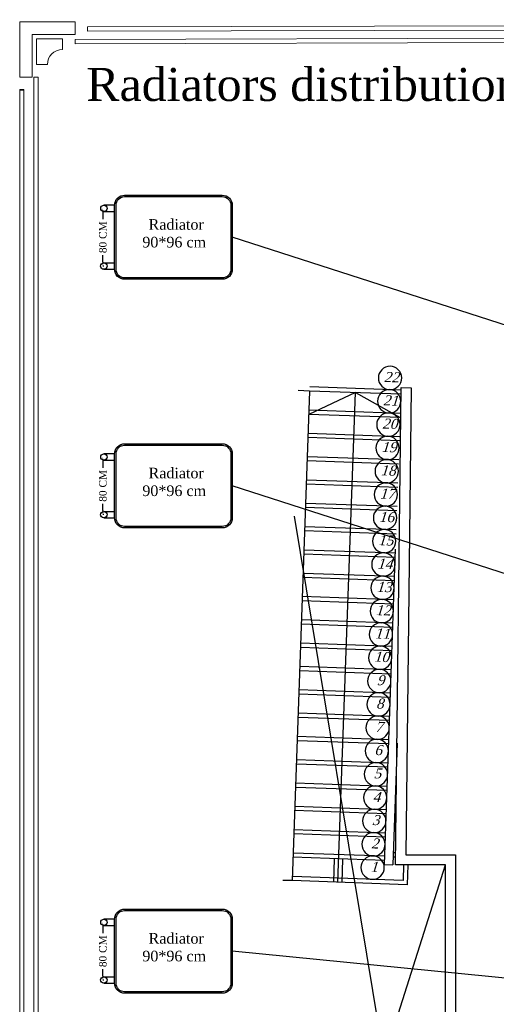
# Model space of a CAD drawing. Header units: metres. Extents: x -710577 to 709766, y -710660 to 709683.
# Tile 39 of 70: x -488.48 to -482.76, y -465.51 to -453.69. Entities that reach past the tile are written whole.
import ezdxf
from ezdxf.enums import TextEntityAlignment as Align

# ---------------------------------------------------------------- set-up
doc = ezdxf.new("R2010")
doc.units = ezdxf.units.M
doc.header["$LTSCALE"] = 50
doc.header["$MEASUREMENT"] = 0
doc.linetypes.add('GR-263$0$ground$0$DLINE', pattern=[0.55, 0.3, -0.25])
doc.linetypes.add('GR-263$0$ground$0$HIDDEN', pattern=[0.375, 0.25, -0.125])
doc.layers.add('500 LEGEND$0$A-TXT-35', color=3, linetype='Continuous', lineweight=35)
for name, color, linetype in [('GR-263$0$ground$0$A-ATTRIB', 102, 'Continuous'), ('GR-263$0$ground$0$A-DASH', 21, 'GR-263$0$ground$0$DLINE'), ('GR-263$0$ground$0$A-ELEV.4', 4, 'Continuous'), ('GR-263$0$ground$0$A-STAIR', 1, 'Continuous'), ('GR-263$0$ground$0$FURN', 2, 'Continuous'), ('heating', 10, 'Continuous'), ('heating system', 1, 'Continuous'), ('RA-TEXT', 3, 'Continuous'), ('Samrt Heat', 1, 'Continuous'), ('smart heat', 7, 'Continuous')]:
    doc.layers.add(name, color=color, linetype=linetype)
doc.styles.add('AM3', font='times.ttf')
doc.styles.add('Border', font='arial.ttf')
doc.styles.add('GR-263$0$ground$0$STYLE3', font='times.ttf')
doc.dimstyles.new('35', dxfattribs={"dimscale": 0, "dimtxt": 0.09, "dimasz": 0.05, "dimexe": 0, "dimexo": 0, "dimgap": 0, "dimtad": 0, "dimzin": 0, "dimdsep": 46, "dimtxsty": 'AM3', "dimcen": 0, "dimadec": 3, "dimazin": 0, "dimtfac": 1, "dimtofl": 0, "dimtmove": 1, "dimatfit": 3, "dimfxl": 0.18, "dimtfill": 1, "dimtolj": 1, "dimtzin": 0, "dimarcsym": 0})

# ---------------------------------------------------------------- blocks, each defined once
blk = doc.blocks.new('GR-263$0$ground$0$ST')
blk.add_circle((0.029, 0.172), 0.15)
at = {"style": 'GR-263$0$ground$0$STYLE3', "oblique": 15}
blk.add_attdef('ST', text='', height=0.13, dxfattribs=at).set_placement((0.011, 0.184), align=Align.MIDDLE)
blk = doc.blocks.new('A$C55C45C6C')
at = {"layer": 'heating', "color": 1}
for p, q in [((-0.216, 0.596), (-0.373, 0.596)), ((-0.373, 0.503), (-0.216, 0.503))]:
    blk.add_line(p, q, dxfattribs=at)
at = {"layer": 'heating', "color": 5}
for p, q in [((-0.374, -0.25), (-0.216, -0.25)), ((-0.374, -0.343), (-0.216, -0.343))]:
    blk.add_line(p, q, dxfattribs=at)
at = {"layer": 'heating system', "color": 4, "linetype": 'ByBlock', "lineweight": -2, "ltscale": 0.3}
for points in [[(-0.069, 0.743), (1.361, 0.743, -0.414214), (1.508, 0.596), (1.508, -0.343, -0.414214), (1.361, -0.49), (-0.069, -0.49, -0.414214), (-0.216, -0.343), (-0.216, 0.596, -0.414214)], [(-0.069, 0.722), (1.361, 0.722, -0.414214), (1.487, 0.596), (1.487, -0.343, -0.414214), (1.361, -0.469), (-0.069, -0.469, -0.414214), (-0.195, -0.343), (-0.195, 0.596, -0.414214)]]:
    blk.add_lwpolyline(points, format="xyb", close=True, dxfattribs=at)
at = {"layer": 'heating system', "color": 1, "linetype": 'ByBlock', "lineweight": -2, "ltscale": 0.3}
blk.add_circle((-0.373, 0.549), 0.0466, dxfattribs=at)
at = {"layer": 'heating system', "color": 5, "linetype": 'ByBlock', "lineweight": -2, "ltscale": 0.3}
blk.add_circle((-0.374, -0.296), 0.0466, dxfattribs=at)
blk = doc.blocks.new('*D1907')
at = {"layer": 'Samrt Heat', "color": 0, "lineweight": -2, "transparency": 16777216}
for p, q in [((-487.486, -464.571), (-487.486, -464.687)), ((-487.486, -465.164), (-487.486, -465.049)), ((-487.474, -465.214), (-487.486, -465.214))]:
    blk.add_line(p, q, dxfattribs=at)
at = {"layer": 'Samrt Heat', "color": 0, "transparency": 16777216}
for points in [[(-487.494, -464.571), (-487.477, -464.571), (-487.486, -464.521)], [(-487.494, -465.164), (-487.477, -465.164), (-487.486, -465.214)]]:
    blk.add_solid(points, dxfattribs=at)
at = {"layer": 'Samrt Heat', "color": 0, "transparency": 16777216, "insert": (-487.486, -464.868), "char_height": 0.09, "attachment_point": 5, "rotation": 90, "style": 'AM3', "bg_fill": 3, "box_fill_scale": 1.25, "bg_fill_color": 256, "bg_fill_true_color": 13158600, "bg_fill_transparency": 0}
blk.add_mtext('\\A1;80 CM', dxfattribs=at)
blk = doc.blocks.new('*D1919')
at = {"layer": 'Samrt Heat', "color": 0, "lineweight": -2, "transparency": 16777216}
for p, q in [((-487.486, -456.002), (-487.486, -456.117)), ((-487.486, -456.595), (-487.486, -456.48)), ((-487.474, -456.645), (-487.486, -456.645))]:
    blk.add_line(p, q, dxfattribs=at)
at = {"layer": 'Samrt Heat', "color": 0, "transparency": 16777216}
for points in [[(-487.494, -456.002), (-487.477, -456.002), (-487.486, -455.952)], [(-487.494, -456.595), (-487.477, -456.595), (-487.486, -456.645)]]:
    blk.add_solid(points, dxfattribs=at)
at = {"layer": 'Samrt Heat', "color": 0, "transparency": 16777216, "insert": (-487.486, -456.298), "char_height": 0.09, "attachment_point": 5, "rotation": 90, "style": 'AM3', "bg_fill": 3, "box_fill_scale": 1.25, "bg_fill_color": 256, "bg_fill_true_color": 13158600, "bg_fill_transparency": 0}
blk.add_mtext('\\A1;80 CM', dxfattribs=at)
blk = doc.blocks.new('*D1922')
at = {"layer": 'Samrt Heat', "color": 0, "lineweight": -2, "transparency": 16777216}
for p, q in [((-487.486, -458.986), (-487.486, -459.101)), ((-487.486, -459.578), (-487.486, -459.463)), ((-487.474, -459.628), (-487.486, -459.628))]:
    blk.add_line(p, q, dxfattribs=at)
at = {"layer": 'Samrt Heat', "color": 0, "transparency": 16777216}
for points in [[(-487.494, -458.986), (-487.477, -458.986), (-487.486, -458.936)], [(-487.494, -459.578), (-487.477, -459.578), (-487.486, -459.628)]]:
    blk.add_solid(points, dxfattribs=at)
at = {"layer": 'Samrt Heat', "color": 0, "transparency": 16777216, "insert": (-487.486, -459.282), "char_height": 0.09, "attachment_point": 5, "rotation": 90, "style": 'AM3', "bg_fill": 3, "box_fill_scale": 1.25, "bg_fill_color": 256, "bg_fill_true_color": 13158600, "bg_fill_transparency": 0}
blk.add_mtext('\\A1;80 CM', dxfattribs=at)

msp = doc.modelspace()

# ---------------------------------------------------------------- linework, layer by layer
at = {"layer": '500 LEGEND$0$A-TXT-35', "color": 1}
msp.add_lwpolyline([(-488.434, -454.528), (-488.484, -454.528)], dxfattribs=at)
at = {"layer": 'GR-263$0$ground$0$A-DASH', "linetype": 'ByBlock'}
for p, q in [((-485.189, -459.645), (-483.894, -467.509)), ((-485.536, -470.666), (-483.374, -463.831))]:
    msp.add_line(p, q, dxfattribs=at)
at = {"layer": 'GR-263$0$ground$0$A-ELEV.4'}
msp.add_lwpolyline([(-483.374, -469.515), (-483.894, -468.995), (-483.894, -467.371), (-483.374, -466.851), (-483.374, -463.831), (-483.973, -463.831), (-483.904, -458.103), (-483.784, -458.107), (-483.848, -463.711), (-483.254, -463.711), (-483.254, -466.901), (-483.774, -467.421), (-483.774, -468.945), (-483.254, -469.465)], dxfattribs=at)
at = {"layer": 'GR-263$0$ground$0$A-STAIR'}
for p, q in [((-484.456, -458.163), (-485.016, -458.424)), ((-483.907, -458.183), (-485.006, -458.144)), ((-484.665, -464.041), (-484.456, -458.163)), ((-484.456, -458.163), (-483.917, -458.463)), ((-483.917, -458.463), (-485.016, -458.424)), ((-483.927, -458.743), (-485.026, -458.704)), ((-483.936, -459.022), (-485.036, -458.983)), ((-483.946, -459.302), (-485.046, -459.263)), ((-483.956, -459.582), (-485.056, -459.543)), ((-483.966, -459.862), (-485.066, -459.823)), ((-483.976, -460.142), (-485.076, -460.103)), ((-483.986, -460.422), (-485.085, -460.383)), ((-483.996, -460.701), (-485.095, -460.662)), ((-484.006, -460.981), (-485.105, -460.942)), ((-484.016, -461.261), (-485.115, -461.222)), ((-484.026, -461.541), (-485.125, -461.502)), ((-484.036, -461.821), (-485.135, -461.782)), ((-484.046, -462.1), (-485.145, -462.061)), ((-484.056, -462.38), (-485.155, -462.341)), ((-484.066, -462.66), (-485.165, -462.621)), ((-484.075, -462.94), (-485.175, -462.901)), ((-484.085, -463.22), (-485.185, -463.181)), ((-484.095, -463.5), (-485.195, -463.461)), ((-484.002, -463.684), (-483.971, -463.685)), ((-484.105, -463.779), (-485.205, -463.74)), ((-484.715, -464.039), (-484.705, -463.758)), ((-484.615, -464.042), (-484.605, -463.762)), ((-483.827, -463.831), (-483.835, -464.07)), ((-483.835, -464.07), (-485.214, -464.021))]:
    msp.add_line(p, q, dxfattribs=at)
at = {"layer": 'GR-263$0$ground$0$A-STAIR', "linetype": 'GR-263$0$ground$0$HIDDEN'}
for p, q in [((-483.905, -458.133), (-485.004, -458.094)), ((-483.915, -458.413), (-485.014, -458.374)), ((-483.925, -458.693), (-485.024, -458.654)), ((-483.935, -458.972), (-485.034, -458.933)), ((-483.945, -459.252), (-485.044, -459.213)), ((-483.955, -459.532), (-485.054, -459.493)), ((-483.964, -459.812), (-485.064, -459.773)), ((-483.974, -460.092), (-485.074, -460.053)), ((-483.984, -460.372), (-485.084, -460.333)), ((-483.994, -460.651), (-485.094, -460.612)), ((-484.004, -460.931), (-485.104, -460.892)), ((-484.014, -461.211), (-485.113, -461.172)), ((-484.024, -461.491), (-485.123, -461.452)), ((-484.034, -461.771), (-485.133, -461.732)), ((-484.044, -462.051), (-485.143, -462.012)), ((-484.054, -462.33), (-485.153, -462.291)), ((-484.064, -462.61), (-485.163, -462.571)), ((-484.074, -462.89), (-485.173, -462.851)), ((-484.084, -463.17), (-485.183, -463.131)), ((-484.094, -463.45), (-485.193, -463.411)), ((-484.103, -463.729), (-485.203, -463.69)), ((-484.003, -463.734), (-483.972, -463.735)), ((-483.877, -463.831), (-483.883, -464.018)), ((-483.883, -464.018), (-485.212, -463.971))]:
    msp.add_line(p, q, dxfattribs=at)
at = {"layer": 'GR-263$0$ground$0$FURN'}
for p, q in [((-485.006, -458.144), (-485.214, -464.021)), ((-485.006, -458.144), (-485.141, -458.139)), ((-484.107, -463.829), (-483.973, -460.044)), ((-483.955, -462.369), (-484.007, -463.833)), ((-484.107, -463.829), (-484.007, -463.833)), ((-485.214, -464.021), (-485.327, -464.018))]:
    msp.add_line(p, q, dxfattribs=at)
at = {"layer": 'Samrt Heat', "color": 240, "lineweight": 0, "true_color": 0xed1f24}
for p, q in [((-451.739, -453.687), (-487.669, -453.774)), ((-451.739, -453.738), (-487.669, -453.824))]:
    msp.add_line(p, q, dxfattribs=at)
at = {"layer": 'smart heat', "color": 240, "lineweight": 0, "true_color": 0xed1f24}
for p, q in [((-488.484, -453.712), (-487.82, -453.712)), ((-488.484, -454.376), (-488.484, -453.712)), ((-487.82, -453.712), (-487.82, -453.864)), ((-487.669, -453.774), (-487.669, -453.824)), ((-488.333, -453.864), (-487.82, -453.864)), ((-488.333, -454.376), (-488.333, -453.864)), ((-488.282, -453.915), (-487.972, -453.915)), ((-488.282, -454.225), (-488.282, -453.915)), ((-487.972, -453.915), (-487.972, -454.044)), ((-457.6, -453.839), (-487.82, -453.925)), ((-457.6, -453.889), (-487.82, -453.976)), ((-487.82, -453.925), (-487.82, -453.976)), ((-488.152, -454.225), (-488.282, -454.225)), ((-488.333, -454.376), (-488.484, -454.376)), ((-488.314, -454.376), (-488.314, -479.305)), ((-488.314, -454.376), (-488.264, -454.376)), ((-488.264, -454.376), (-488.264, -479.305)), ((-488.434, -454.527), (-488.434, -479.154))]:
    msp.add_line(p, q, dxfattribs=at)
at = {"layer": 'smart heat', "color": 1, "lineweight": 0}
msp.add_line((-488.484, -454.527), (-488.484, -479.154), dxfattribs=at)
at = {"layer": 'smart heat', "color": 240, "lineweight": 0, "true_color": 0xed1f24}
msp.add_arc((-487.972, -454.225), 0.18, 90, 180, dxfattribs=at)

# ---------------------------------------------------------------- block references
at = {"layer": 'GR-263$0$ground$0$A-ATTRIB'}
ref = msp.add_blockref('GR-263$0$ground$0$ST', (-484.018, -458.149), dxfattribs=dict(at, xscale=-0.933333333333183, yscale=0.933333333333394, zscale=0.9333333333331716, rotation=357.9687226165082))
ref.add_attrib('ST', '22', dxfattribs={"layer": '0', "height": 0.1213, "rotation": 357.9687, "style": 'GR-263$0$ground$0$STYLE3', "oblique": 15}).set_placement((-484.022, -457.977), align=Align.MIDDLE)
ref = msp.add_blockref('GR-263$0$ground$0$ST', (-484.028, -458.429), dxfattribs=dict(at, xscale=-0.933333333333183, yscale=0.933333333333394, zscale=0.9333333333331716, rotation=357.9687226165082))
ref.add_attrib('ST', '21', dxfattribs={"layer": '0', "height": 0.1213, "rotation": 357.9687, "style": 'GR-263$0$ground$0$STYLE3', "oblique": 15}).set_placement((-484.032, -458.257), align=Align.MIDDLE)
ref = msp.add_blockref('GR-263$0$ground$0$ST', (-484.038, -458.709), dxfattribs=dict(at, xscale=-0.933333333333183, yscale=0.933333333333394, zscale=0.9333333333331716, rotation=357.9687226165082))
ref.add_attrib('ST', '20', dxfattribs={"layer": '0', "height": 0.1213, "rotation": 357.9687, "style": 'GR-263$0$ground$0$STYLE3', "oblique": 15}).set_placement((-484.042, -458.537), align=Align.MIDDLE)
ref = msp.add_blockref('GR-263$0$ground$0$ST', (-484.048, -458.989), dxfattribs=dict(at, xscale=-0.933333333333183, yscale=0.933333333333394, zscale=0.9333333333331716, rotation=357.9687226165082))
ref.add_attrib('ST', '19', dxfattribs={"layer": '0', "height": 0.1213, "rotation": 357.9687, "style": 'GR-263$0$ground$0$STYLE3', "oblique": 15}).set_placement((-484.052, -458.817), align=Align.MIDDLE)
ref = msp.add_blockref('GR-263$0$ground$0$ST', (-484.058, -459.269), dxfattribs=dict(at, xscale=-0.933333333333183, yscale=0.933333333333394, zscale=0.9333333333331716, rotation=357.9687226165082))
ref.add_attrib('ST', '18', dxfattribs={"layer": '0', "height": 0.1213, "rotation": 357.9687, "style": 'GR-263$0$ground$0$STYLE3', "oblique": 15}).set_placement((-484.062, -459.097), align=Align.MIDDLE)
ref = msp.add_blockref('GR-263$0$ground$0$ST', (-484.068, -459.548), dxfattribs=dict(at, xscale=-0.933333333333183, yscale=0.933333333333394, zscale=0.9333333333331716, rotation=357.9687226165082))
ref.add_attrib('ST', '17', dxfattribs={"layer": '0', "height": 0.1213, "rotation": 357.9687, "style": 'GR-263$0$ground$0$STYLE3', "oblique": 15}).set_placement((-484.072, -459.376), align=Align.MIDDLE)
ref = msp.add_blockref('GR-263$0$ground$0$ST', (-484.078, -459.828), dxfattribs=dict(at, xscale=-0.933333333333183, yscale=0.933333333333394, zscale=0.9333333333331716, rotation=357.9687226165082))
ref.add_attrib('ST', '16', dxfattribs={"layer": '0', "height": 0.1213, "rotation": 357.9687, "style": 'GR-263$0$ground$0$STYLE3', "oblique": 15}).set_placement((-484.082, -459.656), align=Align.MIDDLE)
ref = msp.add_blockref('GR-263$0$ground$0$ST', (-484.088, -460.108), dxfattribs=dict(at, xscale=-0.933333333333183, yscale=0.933333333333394, zscale=0.9333333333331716, rotation=357.9687226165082))
ref.add_attrib('ST', '15', dxfattribs={"layer": '0', "height": 0.1213, "rotation": 357.9687, "style": 'GR-263$0$ground$0$STYLE3', "oblique": 15}).set_placement((-484.092, -459.936), align=Align.MIDDLE)
ref = msp.add_blockref('GR-263$0$ground$0$ST', (-484.098, -460.388), dxfattribs=dict(at, xscale=-0.933333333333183, yscale=0.933333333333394, zscale=0.9333333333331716, rotation=357.9687226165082))
ref.add_attrib('ST', '14', dxfattribs={"layer": '0', "height": 0.1213, "rotation": 357.9687, "style": 'GR-263$0$ground$0$STYLE3', "oblique": 15}).set_placement((-484.102, -460.216), align=Align.MIDDLE)
ref = msp.add_blockref('GR-263$0$ground$0$ST', (-484.108, -460.668), dxfattribs=dict(at, xscale=-0.933333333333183, yscale=0.933333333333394, zscale=0.9333333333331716, rotation=357.9687226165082))
ref.add_attrib('ST', '13', dxfattribs={"layer": '0', "height": 0.1213, "rotation": 357.9687, "style": 'GR-263$0$ground$0$STYLE3', "oblique": 15}).set_placement((-484.112, -460.496), align=Align.MIDDLE)
ref = msp.add_blockref('GR-263$0$ground$0$ST', (-484.117, -460.947), dxfattribs=dict(at, xscale=-0.933333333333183, yscale=0.933333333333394, zscale=0.9333333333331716, rotation=357.9687226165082))
ref.add_attrib('ST', '12', dxfattribs={"layer": '0', "height": 0.1213, "rotation": 357.9687, "style": 'GR-263$0$ground$0$STYLE3', "oblique": 15}).set_placement((-484.122, -460.775), align=Align.MIDDLE)
ref = msp.add_blockref('GR-263$0$ground$0$ST', (-484.127, -461.227), dxfattribs=dict(at, xscale=-0.933333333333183, yscale=0.933333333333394, zscale=0.9333333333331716, rotation=357.9687226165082))
ref.add_attrib('ST', '11', dxfattribs={"layer": '0', "height": 0.1213, "rotation": 357.9687, "style": 'GR-263$0$ground$0$STYLE3', "oblique": 15}).set_placement((-484.132, -461.055), align=Align.MIDDLE)
ref = msp.add_blockref('GR-263$0$ground$0$ST', (-484.137, -461.507), dxfattribs=dict(at, xscale=-0.933333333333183, yscale=0.933333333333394, zscale=0.9333333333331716, rotation=357.9687226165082))
ref.add_attrib('ST', '10', dxfattribs={"layer": '0', "height": 0.1213, "rotation": 357.9687, "style": 'GR-263$0$ground$0$STYLE3', "oblique": 15}).set_placement((-484.142, -461.335), align=Align.MIDDLE)
ref = msp.add_blockref('GR-263$0$ground$0$ST', (-484.147, -461.787), dxfattribs=dict(at, xscale=-0.933333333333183, yscale=0.933333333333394, zscale=0.9333333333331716, rotation=357.9687226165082))
ref.add_attrib('ST', '9', dxfattribs={"layer": '0', "height": 0.121, "rotation": 357.9687, "style": 'GR-263$0$ground$0$STYLE3', "oblique": 15}).set_placement((-484.152, -461.615), align=Align.MIDDLE)
ref = msp.add_blockref('GR-263$0$ground$0$ST', (-484.157, -462.067), dxfattribs=dict(at, xscale=-0.933333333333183, yscale=0.933333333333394, zscale=0.9333333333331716, rotation=357.9687226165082))
ref.add_attrib('ST', '8', dxfattribs={"layer": '0', "height": 0.121, "rotation": 357.9687, "style": 'GR-263$0$ground$0$STYLE3', "oblique": 15}).set_placement((-484.161, -461.895), align=Align.MIDDLE)
ref = msp.add_blockref('GR-263$0$ground$0$ST', (-484.167, -462.347), dxfattribs=dict(at, xscale=-0.933333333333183, yscale=0.933333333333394, zscale=0.9333333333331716, rotation=357.9687226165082))
ref.add_attrib('ST', '7', dxfattribs={"layer": '0', "height": 0.121, "rotation": 357.9687, "style": 'GR-263$0$ground$0$STYLE3', "oblique": 15}).set_placement((-484.171, -462.175), align=Align.MIDDLE)
ref = msp.add_blockref('GR-263$0$ground$0$ST', (-484.177, -462.626), dxfattribs=dict(at, xscale=-0.933333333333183, yscale=0.933333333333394, zscale=0.9333333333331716, rotation=357.9687226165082))
ref.add_attrib('ST', '6', dxfattribs={"layer": '0', "height": 0.121, "rotation": 357.9687, "style": 'GR-263$0$ground$0$STYLE3', "oblique": 15}).set_placement((-484.181, -462.454), align=Align.MIDDLE)
ref = msp.add_blockref('GR-263$0$ground$0$ST', (-484.187, -462.906), dxfattribs=dict(at, xscale=-0.933333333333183, yscale=0.933333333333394, zscale=0.9333333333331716, rotation=357.9687226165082))
ref.add_attrib('ST', '5', dxfattribs={"layer": '0', "height": 0.121, "rotation": 357.9687, "style": 'GR-263$0$ground$0$STYLE3', "oblique": 15}).set_placement((-484.191, -462.734), align=Align.MIDDLE)
ref = msp.add_blockref('GR-263$0$ground$0$ST', (-484.197, -463.186), dxfattribs=dict(at, xscale=-0.933333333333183, yscale=0.933333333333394, zscale=0.9333333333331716, rotation=357.9687226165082))
ref.add_attrib('ST', '4', dxfattribs={"layer": '0', "height": 0.121, "rotation": 357.9687, "style": 'GR-263$0$ground$0$STYLE3', "oblique": 15}).set_placement((-484.201, -463.014), align=Align.MIDDLE)
ref = msp.add_blockref('GR-263$0$ground$0$ST', (-484.207, -463.466), dxfattribs=dict(at, xscale=-0.933333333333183, yscale=0.933333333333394, zscale=0.9333333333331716, rotation=357.9687226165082))
ref.add_attrib('ST', '3', dxfattribs={"layer": '0', "height": 0.121, "rotation": 357.9687, "style": 'GR-263$0$ground$0$STYLE3', "oblique": 15}).set_placement((-484.211, -463.294), align=Align.MIDDLE)
ref = msp.add_blockref('GR-263$0$ground$0$ST', (-484.217, -463.746), dxfattribs=dict(at, xscale=-0.933333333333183, yscale=0.933333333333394, zscale=0.9333333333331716, rotation=357.9687226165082))
ref.add_attrib('ST', '2', dxfattribs={"layer": '0', "height": 0.121, "rotation": 357.9687, "style": 'GR-263$0$ground$0$STYLE3', "oblique": 15}).set_placement((-484.221, -463.574), align=Align.MIDDLE)
ref = msp.add_blockref('GR-263$0$ground$0$ST', (-484.227, -464.026), dxfattribs=dict(at, xscale=-0.933333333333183, yscale=0.933333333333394, zscale=0.9333333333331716, rotation=357.9687226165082))
ref.add_attrib('ST', '1', dxfattribs={"layer": '0', "height": 0.121, "rotation": 357.9687, "style": 'GR-263$0$ground$0$STYLE3', "oblique": 15}).set_placement((-484.231, -463.854), align=Align.MIDDLE)
at = {"layer": 'smart heat', "color": 0, "lineweight": -3, "xscale": 0.8190000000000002, "yscale": 0.8190000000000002, "zscale": 0.8190000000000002}
for p in [(-487.168, -456.402), (-487.168, -459.386), (-487.168, -464.971)]:
    msp.add_blockref('A$C55C45C6C', p, dxfattribs=at)

# ---------------------------------------------------------------- texts
at = {"layer": 'RA-TEXT', "color": 240, "lineweight": 0, "true_color": 0xed1f24, "insert": (-482.042, -454.467), "char_height": 0.39701, "width": 11.28727, "attachment_point": 5, "style": 'Border'}
msp.add_mtext('\\pxql;{\\fTimes New Roman|b0|i0|c0|p18;Radiators distribution  }', dxfattribs=at)
at = {"layer": 'smart heat', "color": 0, "linetype": 'ByBlock', "lineweight": -3, "ltscale": 0.3, "char_height": 0.12751, "width": 1.27836, "attachment_point": 5, "style": 'AM3'}
for insert in [(-486.63, -456.358), (-486.63, -459.342), (-486.63, -464.927)]:
    msp.add_mtext('\\A1; Radiator \\P90*96 cm\\P  ', dxfattribs=dict(at, insert=insert))

# ---------------------------------------------------------------- leaders
at = {"layer": 'Samrt Heat', "color": 0}
for points in [[(-473.212, -460.397), (-485.933, -456.298)], [(-481.824, -460.606), (-485.933, -459.282)], [(-475.195, -465.923), (-485.933, -464.868)]]:
    msp.add_leader(points, dimstyle='35', override={"dimscale": 1}, dxfattribs=at)

# ---------------------------------------------------------------- next in the draw order: dimensions: what is measured, and where the dimension line sits
for base, p1, p2, picture, middle in [((-487.486, -456.645), (-487.486, -455.952), (-487.474, -456.645), '*D1919', (-487.486, -456.298)), ((-487.486, -459.628), (-487.486, -458.936), (-487.474, -459.628), '*D1922', (-487.486, -459.282)), ((-487.486, -465.214), (-487.486, -464.521), (-487.474, -465.214), '*D1907', (-487.486, -464.868))]:
    dim = msp.add_linear_dim(base=base, p1=p1, p2=p2, angle=90, text='80 CM', dimstyle='35', override={"dimscale": 1}, dxfattribs=at)
    dim.commit()
    dim.dimension.update_dxf_attribs({"geometry": picture, "text_midpoint": middle, "dimtype": 160})

doc.saveas('drawing.dxf')
